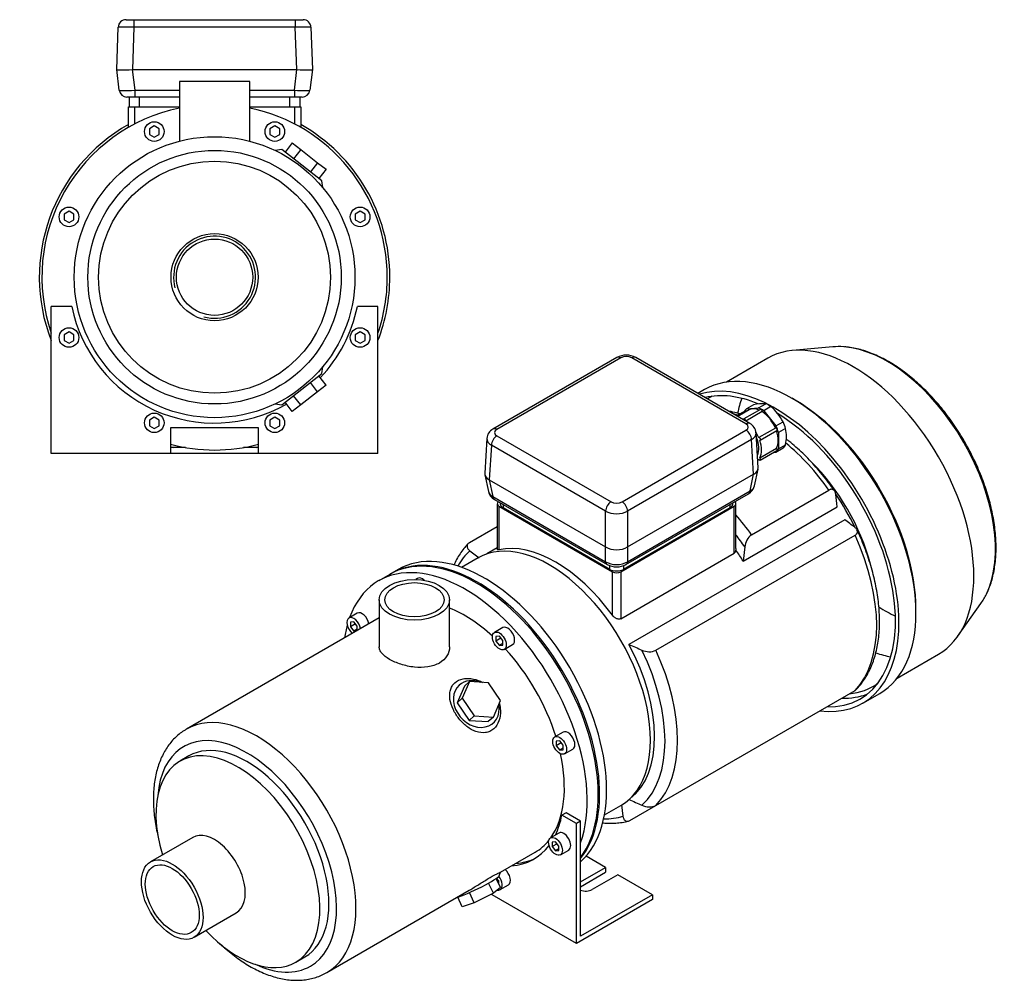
# Model space of a CAD drawing. Header units: millimetres. Extents: x 120 to 1177, y 13 to 783.
# Tile 2 of 2: x 673 to 1177, y 13 to 504. Entities that reach past the tile are written whole.
import ezdxf

# ---------------------------------------------------------------- set-up
doc = ezdxf.new("R2010")
doc.units = ezdxf.units.MM
for name, color, linetype in [('BASETTA_MEC_80-9', 7, 'Continuous'), ('CARCASSA_MEC_90', 7, 'Continuous'), ('COPRIVENTOLA_MEC', 7, 'Continuous'), ('CORPO_MH_3-5_[6]', 7, 'Continuous'), ('FLANGIA_MOTORE_T', 7, 'Continuous'), ('GHIERA_PG13_5_CO', 7, 'Continuous'), ('STAFFA_3-5-9_INT', 7, 'Continuous')]:
    doc.layers.add(name, color=color, linetype=linetype)

# ---------------------------------------------------------------- blocks, each defined once
blk = doc.blocks.new('SE')
at = {"layer": 'BASETTA_MEC_80-9', "color": 7, "linetype": 'Continuous'}
for p, q in [((978.63, 331.36), (915.35, 294.82)), ((980.63, 331.16), (917.35, 294.62)), ((1044.62, 297.48), (986.28, 331.16)), ((1046.62, 297.68), (988.28, 331.36)), ((981.33, 257.68), (1044.62, 294.22)), ((1050.86, 275.07), (1049.78, 292.91)), ((912.18, 290.05), (911.11, 272.22)), ((917.35, 291.36), (975.68, 257.68)), ((1047.45, 289.43), (984.16, 252.9)), ((1048.51, 271.77), (1047.45, 289.43)), ((914.52, 286.58), (913.45, 268.91)), ((972.85, 252.9), (914.52, 286.58)), ((984.16, 234.61), (1048.51, 271.77)), ((1046.73, 263.22), (1048.55, 271.79)), ((1048.98, 265.76), (1050.81, 274.36)), ((911.16, 271.5), (912.99, 262.9)), ((913.41, 268.93), (915.23, 260.37)), ((913.45, 268.91), (972.85, 234.61)), ((983.31, 225.63), (1045.92, 261.78)), ((984.12, 227.08), (1046.73, 263.22)), ((915.23, 260.37), (972.89, 227.08)), ((916.04, 258.92), (973.7, 225.63)), ((919.06, 257.18), (919.06, 256.66)), ((1037.95, 256.66), (1037.95, 257.18)), ((920.52, 256.33), (920.52, 254.62)), ((974.97, 223.18), (920.52, 254.62)), ((972.85, 234.61), (972.85, 252.9)), ((1036.49, 254.62), (982.04, 223.18)), ((984.16, 252.9), (984.16, 234.61)), ((1036.49, 254.62), (1036.49, 256.33)), ((972.89, 227.08), (972.89, 234.59)), ((984.12, 234.59), (984.12, 227.08)), ((974.97, 223.18), (974.97, 225.06)), ((982.04, 225.05), (982.04, 223.18))]:
    blk.add_line(p, q, dxfattribs=at)
for centre, radius, start, end in [((983.46, 322.38), 10.2, 61.7431, 118.2569), ((1043.93, 292.51), 5.82, 3.7215, 62.5079), ((918.1, 289.58), 5.92, 117.6954, 175.3544), ((918.91, 264.28), 6.08, 193.1842, 241.7909), ((1043.11, 267.05), 5.97, 298.0584, 347.5745), ((978.51, 234.55), 10.13, 241.6812, 298.3188)]:
    blk.add_arc(centre, radius, start, end, dxfattribs=at)
for centre, major_axis, ratio, start_param, end_param in [((983.46, 329.53), (4, 0), 0.578054, 0.786007, 2.355586), ((980.63, 327.9), (2, -3.46), 0.57735, 2.356194, 3.141593), ((986.28, 327.9), (-2, -3.46), 0.57735, 3.141593, 3.926991), ((1044.62, 294.22), (-2, -3.46), 0.57735, 3.141889, 3.926991), ((1041.79, 295.85), (-4, 0), 0.576647, 2.356803, 3.926382), ((917.35, 291.36), (2, -3.46), 0.57735, 2.356194, 3.141872), ((920.18, 292.99), (4, 0), 0.576647, 2.356803, 3.926382), ((1044.62, 290.95), (2, -3.46), 0.57735, 0.820305, 2.356194), ((1041.79, 292.58), (-8, -0.24), 0.576999, 2.339382, 3.157785), ((920.18, 289.73), (8, -0.24), 0.576999, 3.123068, 3.943803), ((917.35, 288.09), (2, 3.46), 0.57735, 0.785398, 2.321288), ((919.13, 272.46), (8.03, 0.6), 0.572756, 3.063966, 3.876802), ((1042.83, 275.32), (-8.03, 0.6), 0.572756, 2.406383, 3.219219), ((920.93, 264.01), (7.99, 0.83), 0.573109, 3.20224, 3.859822), ((1043.92, 265.24), (-2, 3.46), 0.57735, 3.141593, 3.804818), ((1041.03, 266.86), (-7.99, 0.83), 0.573109, 2.423363, 3.080945), ((918.04, 262.39), (2, 3.46), 0.57735, 2.478368, 3.141593), ((924.06, 256.66), (5, 0), 0.57735, 3.141593, 3.926991), ((975.68, 254.41), (2, 3.46), 0.57735, 0.785398, 2.321288), ((978.51, 259.32), (-4, 0), 0.578054, 0.786007, 2.355586), ((981.33, 254.41), (-2, 3.46), 0.57735, 3.961897, 5.497787), ((1032.95, 256.66), (-5, 0), 0.57735, 2.356194, 3.141593), ((978.51, 256.05), (8, 0), 0.557214, 3.9276, 5.497178), ((978.51, 238.18), (-8, 0), 0.630132, 0.792825, 2.348768), ((978.51, 230.77), (-8, 0), 0.647258, 0.792825, 2.348768), ((975.7, 229.1), (2, 3.46), 0.57735, 2.478368, 3.142409), ((981.31, 229.1), (-2, 3.46), 0.57735, 3.141767, 3.804818), ((978.51, 225.22), (5, 0), 0.57735, 3.926991, 5.497787)]:
    blk.add_ellipse(centre, major_axis=major_axis, ratio=ratio, start_param=start_param, end_param=end_param, dxfattribs=at)
for points in [[(1048.55, 271.79), (1048.53, 271.78), (1048.51, 271.77)], [(913.45, 268.91), (913.43, 268.92), (913.41, 268.93)], [(972.89, 234.59), (972.87, 234.6), (972.85, 234.61)], [(984.16, 234.61), (984.14, 234.6), (984.12, 234.59)]]:
    blk.add_open_spline(points, degree=2, dxfattribs=at)
at = {"layer": 'CARCASSA_MEC_90', "color": 7, "linetype": 'Continuous'}
for p, q in [((1047.48, 240.84), (1087.01, 263.67)), ((917.52, 256.66), (917.52, 233.22)), ((1039.49, 233.89), (1039.49, 256.66)), ((918.4, 255.43), (976.39, 221.96)), ((918.4, 255.43), (918.4, 233.22)), ((980.63, 221.96), (1038.61, 255.43)), ((1038.61, 231.45), (1038.61, 255.43)), ((1043.21, 227.38), (1091.29, 255.14)), ((1095.1, 248.54), (984.79, 184.85)), ((903.34, 236.82), (917.52, 245.01)), ((998.59, 181.82), (1100.35, 240.57)), ((903.5, 232.7), (908.21, 229.13)), ((917.52, 234.13), (912.23, 231.07)), ((980.63, 197.97), (1038.61, 231.45)), ((1044, 234.62), (1043.21, 227.38)), ((976.39, 199.74), (976.39, 221.96)), ((980.63, 221.96), (980.63, 197.97)), ((998.59, 102.62), (1100.35, 161.37)), ((981.04, 103), (981.78, 97.13)), ((984.73, 105.5), (984.91, 105.6)), ((985.26, 94.93), (998.59, 102.62))]:
    blk.add_line(p, q, dxfattribs=at)
for centre, radius, start, end in [((283.85, 156.94), 813.39, 6.93431, 7.38313), ((606.33, -401.63), 813.39, 52.61687, 53.06569), ((1052.59, 233.9), 8.62, 126.351, 175.2134), ((1037.6, 233.04), 1.89, 302.4688, 0.1836), ((1476.97, 1294.88), 1214.25, 246.08791, 246.43153), ((995.13, 189.75), 8.65, 244.8702, 293.5654), ((1476.97, 1215.68), 1214.25, 246.08791, 246.43153), ((995.13, 110.52), 8.62, 244.7866, 293.649)]:
    blk.add_arc(centre, radius, start, end, dxfattribs=at)
for centre, major_axis, start_param, end_param in [((1052.72, 228.47), (-41.5, 71.88), -0.572932, -0.536903), ((1052.72, 228.47), (-41.5, 71.88), 4.873724, 5.287195), ((1061.59, 233.59), (-35, 60.62), 4.267865, 5.160305), ((920.52, 256.66), (3, 0), 2.489579, 3.926991), ((1036.49, 256.66), (-3, 0), 2.356194, 3.793606), ((1059.47, 232.37), (-36.25, 62.79), 4.578818, 4.846309), ((1013.19, 205.65), (-41.5, 71.88), 4.873724, 5.033102), ((947.39, 167.66), (-36.25, 62.79), 4.896727, 6.098847), ((1009.71, 203.64), (-39.43, 68.3), 4.835465, 4.934401), ((1052.72, 228.47), (41.5, -71.88), 0.161335, 1.409461), ((947.48, 167.71), (-39.43, 68.3), 0.123076, 0.332793), ((1008.91, 203.18), (-36.25, 62.79), 4.764971, 4.858829), ((978.51, 223.18), (-3, 0), 0.785398, 2.356194), ((946.69, 167.25), (36.25, -62.79), 0.067278, 1.518214), ((947.48, 167.71), (39.43, -68.3), 0.123076, 1.44772), ((950.96, 169.72), (41.5, -71.88), 0.161335, 1.409461), ((947.48, 167.71), (39.43, -68.3), 5.950393, 6.160109)]:
    blk.add_ellipse(centre, major_axis=major_axis, ratio=0.57735, start_param=start_param, end_param=end_param, dxfattribs=at)
for points, knots in [([(1041.5, 302.55), (1041.24, 302.63), (1039.76, 303.07), (1037.86, 303.55), (1036.24, 303.87), (1035.82, 303.94)], [0.6863114, 0.6863114, 0.6863114, 0.6863114, 0.69668275, 0.74615204, 0.76300013, 0.76300013, 0.76300013, 0.76300013]), ([(1089.9, 263.19), (1089.8, 263.34), (1088.81, 264.79), (1086.65, 267.73), (1083.59, 271.64), (1080.37, 275.43), (1077.05, 279.04), (1073.64, 282.46), (1070.15, 285.68), (1067.32, 288.07), (1065.65, 289.39), (1065.18, 289.75)], [0, 0, 0, 0, 0.0047462, 0.0539282, 0.1031341, 0.1523669, 0.2016333, 0.2509397, 0.3002921, 0.3496952, 0.3688379, 0.3688379, 0.3688379, 0.3688379]), ([(1090.5, 261.46), (1090.43, 261.95), (1090.32, 262.39), (1090.05, 262.96), (1089.94, 263.14), (1089.7, 263.46), (1089.57, 263.59), (1089.27, 263.82), (1089.1, 263.91), (1088.74, 264.03), (1088.55, 264.06), (1088.24, 264.06), (1088.14, 264.06), (1087.92, 264.02), (1087.81, 264), (1087.48, 263.9), (1087.25, 263.8), (1087.01, 263.67)], [0, 0, 0, 0, 0.25, 0.25, 0.375, 0.375, 0.5, 0.5, 0.625, 0.625, 0.75, 0.75, 0.8125, 0.8125, 0.875, 0.875, 1, 1, 1, 1]), ([(1100.35, 240.57), (1100.58, 240.71), (1100.78, 240.85), (1101.11, 241.17), (1101.25, 241.34), (1101.46, 241.7), (1101.53, 241.88), (1101.6, 242.25), (1101.61, 242.44), (1101.56, 242.81), (1101.51, 243), (1101.36, 243.36), (1101.26, 243.54), (1101.02, 243.89), (1100.88, 244.06), (1100.55, 244.38), (1100.38, 244.54), (1100.18, 244.69)], [0, 0, 0, 0, 0.125, 0.125, 0.25, 0.25, 0.375, 0.375, 0.5, 0.5, 0.625, 0.625, 0.75, 0.75, 0.875, 0.875, 1, 1, 1, 1]), ([(1100.99, 161.89), (1101.64, 162.56), (1102.88, 163.86), (1104.75, 166.35), (1106.52, 169.16), (1108.1, 172.22), (1109.46, 175.49), (1110.6, 178.97), (1111.52, 182.65), (1112.21, 186.5), (1112.67, 190.51), (1112.89, 194.67), (1112.88, 198.95), (1112.64, 203.35), (1112.16, 207.83), (1111.47, 212.38), (1110.55, 216.99), (1109.41, 221.64), (1108.06, 226.31), (1106.5, 231), (1104.75, 235.64), (1102.99, 239.85), (1101.88, 242.21), (1101.35, 243.32)], [0, 0, 0, 0, 0.037783, 0.08491, 0.132402, 0.180296, 0.228589, 0.277239, 0.326186, 0.375357, 0.424682, 0.4741, 0.523563, 0.57303, 0.622475, 0.671886, 0.721257, 0.770586, 0.819874, 0.869126, 0.918345, 0.967538, 1, 1, 1, 1]), ([(903.34, 236.82), (903.1, 236.68), (902.91, 236.54), (902.57, 236.22), (902.43, 236.05), (902.23, 235.69), (902.16, 235.51), (902.08, 235.14), (902.08, 234.95), (902.12, 234.58), (902.17, 234.39), (902.32, 234.03), (902.42, 233.85), (902.66, 233.5), (902.81, 233.33), (903.13, 233.01), (903.31, 232.85), (903.5, 232.7)], [0, 0, 0, 0, 0.125, 0.125, 0.25, 0.25, 0.375, 0.375, 0.5, 0.5, 0.625, 0.625, 0.75, 0.75, 0.875, 0.875, 1, 1, 1, 1]), ([(902.69, 236.3), (902.04, 235.62), (900.81, 234.33), (898.93, 231.84), (897.16, 229.03), (896.02, 226.83), (895.46, 225.59), (895.38, 225.41)], [0, 0, 0, 0, 0.0377202, 0.0848563, 0.1323583, 0.1802628, 0.1884143, 0.1884143, 0.1884143, 0.1884143]), ([(918.4, 233.22), (918.14, 233.16), (917.94, 233.13), (917.71, 233.12), (917.65, 233.13), (917.57, 233.15), (917.54, 233.16), (917.53, 233.2), (917.52, 233.2), (917.52, 233.21)], [0, 0, 0, 0, 0.25, 0.25, 0.375, 0.375, 0.5, 0.5, 0.5325569, 0.5325569, 0.5325569, 0.5325569]), ([(980.63, 197.97), (980.47, 197.88), (980.3, 197.82), (979.94, 197.74), (979.74, 197.73), (979.35, 197.75), (979.15, 197.79), (978.75, 197.9), (978.55, 197.98), (978.17, 198.16), (977.98, 198.27), (977.62, 198.51), (977.44, 198.64), (976.94, 199.07), (976.64, 199.39), (976.39, 199.74)], [0, 0, 0, 0, 0.125, 0.125, 0.25, 0.25, 0.375, 0.375, 0.5, 0.5, 0.625, 0.625, 0.75, 0.75, 1, 1, 1, 1]), ([(1101.02, 161.89), (1101, 161.86), (1100.97, 161.84), (1100.78, 161.66), (1100.58, 161.51), (1100.35, 161.37)], [0.8566293, 0.8566293, 0.8566293, 0.8566293, 0.875, 0.875, 1, 1, 1, 1]), ([(981.78, 97.13), (981.84, 96.64), (981.96, 96.2), (982.22, 95.63), (982.33, 95.45), (982.57, 95.13), (982.7, 95), (983, 94.77), (983.17, 94.68), (983.53, 94.56), (983.72, 94.53), (984.03, 94.53), (984.14, 94.53), (984.35, 94.57), (984.46, 94.59), (984.79, 94.69), (985.03, 94.79), (985.26, 94.93)], [0, 0, 0, 0, 0.25, 0.25, 0.375, 0.375, 0.5, 0.5, 0.625, 0.625, 0.75, 0.75, 0.8125, 0.8125, 0.875, 0.875, 1, 1, 1, 1]), ([(971.27, 93.75), (972.11, 93.66), (974.11, 93.51), (977.23, 93.5), (980.55, 93.8), (983.04, 94.21), (984.24, 94.55), (984.49, 94.63)], [0.8097249, 0.8097249, 0.8097249, 0.8097249, 0.8444308, 0.8931142, 0.9413973, 0.9892479, 1, 1, 1, 1])]:
    blk.add_open_spline(points, degree=3, knots=knots, dxfattribs=at)
blk.add_open_spline([(1039.49, 233.89), (1039.49, 233.61), (1039.49, 233.33), (1039.49, 233.04)], degree=3, dxfattribs=at)
at = {"layer": 'COPRIVENTOLA_MEC', "color": 7, "linetype": 'Continuous'}
for p, q in [((1089.01, 336.79), (1068.45, 334.91)), ((1055.76, 330.97), (1034.63, 318.77)), ((1023.39, 314.94), (1020.06, 313.02)), ((1069.79, 309.57), (1068.17, 310.51)), ((1131.49, 200.83), (1131.49, 202.71)), ((1152.76, 188.88), (1164.67, 205.74)), ((1121.88, 167.65), (1143.01, 179.85)), ((1104.25, 154.81), (1112.94, 159.84))]:
    blk.add_line(p, q, dxfattribs=at)
for centre, major_axis, start_param, end_param in [((1099.38, 255.41), (-43.63, 75.56), 3.141593, 6.283185), ((1116.76, 265.45), (-39.15, 67.81), -0.3735, -0.260295), ((1116.76, 265.45), (-39.15, 67.81), 3.514081, 5.909686), ((1068.17, 237.39), (-44.78, 77.55), 3.141593, 6.283185), ((1059.47, 232.37), (-44.77, 77.55), 2.725859, 6.154871), ((1059.47, 232.37), (-43.52, 75.39), 5.637947, 6.116689), ((1067.25, 236.86), (-42.38, 73.4), 6.225075, 6.283185), ((1099.07, 255.23), (-42.37, 73.4), 0.453147, 0.584921), ((1069.79, 238.33), (-43.63, 75.56), 3.926991, 5.497787), ((1059.47, 232.37), (-43.52, 75.39), 2.796644, 5.477303), ((1115.33, 264.62), (-38.19, 66.15), 0.680506, 0.689743), ((1116.76, 265.45), (-39.15, 67.81), 3.401888, 3.514081), ((1115.33, 264.62), (-38.19, 66.15), -3.979219, -3.822098), ((1099.07, 255.23), (-42.37, 73.4), -3.726409, -3.594739), ((1067.25, 236.86), (-42.38, 73.4), 2.882539, 3.199703), ((1067.25, 236.86), (-43.52, 75.39), 2.796644, 3.05212)]:
    blk.add_ellipse(centre, major_axis=major_axis, ratio=0.57735, start_param=start_param, end_param=end_param, dxfattribs=at)
blk.add_open_spline([(1167.63, 210.76), (1168.14, 211.87), (1168.99, 213.77), (1170.14, 217.14), (1171.05, 220.62), (1171.73, 224.3), (1172.19, 228.14), (1172.42, 232.14), (1172.42, 236.26), (1172.2, 240.49), (1171.74, 244.82), (1171.06, 249.22), (1170.17, 253.69), (1169.05, 258.2), (1167.73, 262.74), (1166.2, 267.28), (1164.47, 271.81), (1162.55, 276.31), (1160.45, 280.77), (1158.17, 285.17), (1155.73, 289.49), (1153.13, 293.71), (1150.38, 297.81), (1147.5, 301.79), (1144.5, 305.63), (1141.38, 309.3), (1138.15, 312.8), (1134.84, 316.11), (1131.46, 319.22), (1128, 322.11), (1124.5, 324.78), (1120.96, 327.21), (1117.39, 329.39), (1113.81, 331.31), (1110.23, 332.96), (1106.67, 334.34), (1103.14, 335.44), (1099.68, 336.24), (1096.85, 336.69), (1095.39, 336.77), (1094.9, 336.8)], degree=3, knots=[0, 0, 0, 0, 0.026305, 0.052815, 0.079436, 0.106139, 0.132898, 0.15969, 0.186496, 0.213303, 0.240101, 0.266886, 0.293657, 0.320413, 0.347155, 0.373883, 0.400601, 0.427309, 0.454011, 0.480708, 0.507403, 0.534098, 0.560795, 0.587497, 0.614205, 0.640923, 0.667653, 0.694397, 0.721157, 0.747934, 0.774731, 0.801548, 0.828383, 0.855233, 0.882094, 0.908952, 0.93579, 0.962587, 0.989316, 1, 1, 1, 1], dxfattribs=at)
at = {"layer": 'CORPO_MH_3-5_[6]', "color": 7, "linetype": 'Continuous'}
for p, q in [((862.61, 220.61), (856.95, 217.35)), ((876.8, 218.55), (875.86, 218.01)), ((857.2, 207.63), (857.2, 183.63)), ((893.2, 183.63), (893.2, 207.63)), ((857.2, 198.44), (758.71, 141.57)), ((845.99, 200.77), (841.75, 198.32)), ((844.25, 196.34), (842.48, 196.18)), ((846.01, 194.14), (844.25, 196.34)), ((842.48, 196.18), (842.48, 193.83)), ((845.07, 195.32), (842.48, 193.83)), ((842.48, 193.83), (844.25, 191.63)), ((846.01, 192.65), (844.25, 191.63)), ((844.25, 191.63), (845.62, 191.75)), ((846.01, 191.98), (846.01, 194.14)), ((920.36, 193.4), (916.12, 190.95)), ((918.62, 188.98), (916.85, 188.82)), ((916.85, 188.82), (916.85, 186.46)), ((919.44, 187.95), (916.85, 186.46)), ((916.85, 186.46), (918.62, 184.26)), ((920.39, 186.78), (918.62, 188.98)), ((920.39, 184.42), (920.39, 186.78)), ((920.39, 185.28), (918.62, 184.26)), ((918.62, 184.26), (920.39, 184.42)), ((921.12, 182.29), (925.36, 184.74)), ((900.72, 163.49), (897.06, 155.09)), ((903.33, 165.84), (899.67, 157.44)), ((903.33, 165.84), (900.72, 163.49)), ((913.1, 165.2), (903.33, 165.84)), ((919.22, 156.15), (913.1, 165.2)), ((899.67, 157.44), (897.06, 155.09)), ((899.67, 157.44), (905.78, 148.4)), ((915.56, 147.75), (919.22, 156.15)), ((897.06, 155.09), (903.17, 146.04)), ((905.78, 148.4), (903.17, 146.04)), ((903.17, 146.04), (912.94, 145.4)), ((905.78, 148.4), (915.56, 147.75)), ((915.56, 147.75), (912.94, 145.4)), ((951.17, 140.04), (946.93, 137.59)), ((949.43, 135.62), (947.66, 135.46)), ((947.66, 135.46), (947.66, 133.1)), ((950.25, 134.6), (947.66, 133.1)), ((947.66, 133.1), (949.43, 130.9)), ((951.19, 133.42), (949.43, 135.62)), ((951.19, 131.92), (949.43, 130.9)), ((949.43, 130.9), (951.19, 131.06)), ((951.19, 131.06), (951.19, 133.42)), ((951.93, 128.93), (956.17, 131.38)), ((760.01, 127.89), (755.38, 125.22)), ((761.9, 86.26), (740.33, 73.8)), ((919.13, 68.49), (936.95, 78.78)), ((918.52, 66.69), (919.15, 68.49)), ((915.56, 57.77), (913.05, 62.92)), ((919.22, 60.65), (915.56, 57.77)), ((919.22, 60.65), (916.96, 65.3)), ((830.46, 17.3), (903.17, 59.28)), ((899.67, 50.91), (897.32, 55.74)), ((905.78, 52.9), (903.27, 58.07)), ((915.56, 57.77), (905.78, 52.9)), ((905.78, 52.9), (899.67, 50.91)), ((762.58, 35.27), (784.15, 47.72)), ((814.63, 22.59), (819.26, 25.27))]:
    blk.add_line(p, q, dxfattribs=at)
for centre, major_axis, ratio, start_param, end_param in [((906.74, 144.19), (44.13, -76.43), 0.57735, 0.241164, 3.141593), ((901.08, 140.92), (44.13, -76.43), 0.57735, 0.45581, 3.593987), ((879.3, 214.22), (2.5, -4.33), 0.57735, 2.083393, 3.141593), ((848.49, 196.44), (2.5, -4.33), 0.57735, 1.018715, 3.141593), ((901.08, 140.92), (35.88, -62.14), 0.57735, 2.076031, 2.512145), ((844.25, 193.99), (-2.5, 4.33), 0.57735, 0, 2.122878), ((844.25, 193.99), (-2.5, 4.33), 0.57735, 4.160308, 6.283185), ((901.08, 140.92), (44.13, -76.43), 0.57735, 3.660226, 3.763049), ((922.86, 189.07), (2.5, -4.33), 0.57735, 0, 3.141593), ((901.08, 140.92), (35.88, -62.14), 0.57735, 1.202887, 1.938706), ((906.83, 154.44), (-8.7, 9.66), 0.810411, 5.253429, 6.283185), ((906.83, 154.44), (-8.7, 9.66), 0.810411, 0, 4.056698), ((794.59, 79.44), (-35.88, 62.14), 0.57735, 3.141309, 6.283185), ((794.59, 79.44), (-35.88, 62.14), 0.57735, 0, 0.000251), ((789.64, 76.58), (32.38, -56.08), 0.57735, 0, 3.835482), ((789.64, 76.58), (29.63, -51.31), 0.57735, 0, 3.141593), ((953.67, 135.71), (2.5, -4.33), 0.57735, 0, 3.141593), ((785, 73.9), (29.62, -51.31), 0.57735, 0, 4.327423), ((901.08, 140.92), (35.88, -62.14), 0.57735, 0.25816, 1.065562), ((773.03, 66.99), (11.13, -19.27), 0.57735, 0, 3.141593), ((901.08, 140.92), (35.88, -62.14), 0.57735, 0, 0.21901), ((906.83, 61.15), (11.69, 5.69), 0.099506, 3.627919, 6.183016), ((785, 73.9), (29.62, -51.31), 0.57735, 5.097355, 6.283185), ((789.64, 76.58), (32.38, -56.08), 0.57735, 5.589296, 6.283185)]:
    blk.add_ellipse(centre, major_axis=major_axis, ratio=ratio, start_param=start_param, end_param=end_param, dxfattribs=at)
for centre, major_axis in [((875.2, 207.63), (-18, 0)), ((875.2, 207.63), (-15.15, 0)), ((918.62, 186.62), (-2.5, 4.33)), ((949.43, 133.26), (-2.5, 4.33)), ((751.46, 54.53), (11.13, -19.27)), ((751.46, 54.53), (9.74, -16.87))]:
    blk.add_ellipse(centre, major_axis=major_axis, ratio=0.57735, dxfattribs=at)
for points, knots in [([(893.2, 183.63), (893.2, 183.63), (893.2, 183.63), (893.2, 182.04), (892.73, 180.43), (890.94, 177.58), (889.6, 176.31), (887.1, 174.86), (886.17, 174.45), (884.21, 173.79), (883.17, 173.54), (879.89, 173.02), (877.56, 172.99), (874.02, 173.36), (872.86, 173.55), (870.56, 174.04), (869.42, 174.34), (867.24, 175.03), (866.21, 175.42), (864.24, 176.27), (863.31, 176.73), (860.81, 178.17), (859.46, 179.24), (858.12, 180.86), (857.77, 181.41), (857.31, 182.52), (857.2, 183.07), (857.2, 183.63), (857.2, 183.63), (857.2, 183.63)], [0.1249858, 0.1249858, 0.1249858, 0.1249858, 0.125, 0.125, 0.1875, 0.1875, 0.25, 0.25, 0.28125, 0.28125, 0.3125, 0.3125, 0.375, 0.375, 0.40625, 0.40625, 0.4375, 0.4375, 0.46875, 0.46875, 0.5, 0.5, 0.5625, 0.5625, 0.59375, 0.59375, 0.625, 0.625, 0.6251231, 0.6251231, 0.6251231, 0.6251231]), ([(915.7, 141.73), (915.09, 141.2), (914.44, 140.77), (913.04, 140.12), (912.28, 139.9), (909.94, 139.57), (908.28, 139.79), (905.86, 140.63), (905.06, 141), (903.49, 141.88), (902.74, 142.38), (900.51, 144.08), (899.16, 145.43), (896.76, 148.44), (895.75, 150.05), (894.17, 153.41), (893.63, 155.1), (893.25, 157.6), (893.2, 158.41), (893.26, 159.99), (893.37, 160.76), (893.77, 162.23), (894.06, 162.91), (894.82, 164.17), (895.3, 164.76), (896.98, 166.26), (898.47, 166.97), (900.96, 167.44), (901.85, 167.51), (903.63, 167.47), (904.53, 167.35), (907.02, 166.82), (908.57, 166.23), (910.02, 165.43)], [0, 0, 0, 0, 0.03125, 0.03125, 0.0625, 0.0625, 0.125, 0.125, 0.15625, 0.15625, 0.1875, 0.1875, 0.25, 0.25, 0.3125, 0.3125, 0.375, 0.375, 0.40625, 0.40625, 0.4375, 0.4375, 0.46875, 0.46875, 0.5, 0.5, 0.5625, 0.5625, 0.59375, 0.59375, 0.625, 0.625, 0.6792325, 0.6792325, 0.6792325, 0.6792325]), ([(918.59, 154.61), (918.91, 153.44), (919.1, 152.25), (919.22, 149.27), (918.97, 147.46), (917.82, 144.25), (916.9, 142.8), (915.7, 141.73)], [0.8346005, 0.8346005, 0.8346005, 0.8346005, 0.875, 0.875, 0.9375, 0.9375, 1, 1, 1, 1]), ([(758.72, 141.53), (758.22, 141.25), (756.98, 140.56), (754.91, 139), (752.67, 137), (750.62, 134.73), (748.76, 132.22), (747.11, 129.49), (745.66, 126.53), (744.43, 123.35), (743.43, 119.98), (742.66, 116.41), (742.12, 112.68), (741.83, 108.8), (741.77, 104.79), (741.96, 100.67), (742.38, 96.47), (743.03, 92.2), (743.7, 88.88), (744.15, 86.99), (744.25, 86.54)], [0, 0, 0, 0, 0.0104187, 0.0302872, 0.0501685, 0.0701501, 0.0903073, 0.1106963, 0.1313481, 0.1522662, 0.1734291, 0.1947961, 0.2163167, 0.2379402, 0.2596217, 0.2813256, 0.3030215, 0.324696, 0.3463424, 0.3529455, 0.3529455, 0.3529455, 0.3529455]), ([(903.16, 59.27), (903.23, 59.31), (903.3, 59.35), (904.14, 59.84), (904.92, 60.31), (906.51, 61.28), (907.33, 61.79), (908.95, 62.81), (909.75, 63.31), (911.33, 64.29), (912.12, 64.78), (914.34, 66.11), (915.67, 66.86), (917.21, 67.66), (917.65, 67.88), (918.36, 68.21), (918.63, 68.33), (919.05, 68.49), (919.16, 68.53), (919.16, 68.51)], [0.3721818, 0.3721818, 0.3721818, 0.3721818, 0.375, 0.375, 0.40625, 0.40625, 0.4375, 0.4375, 0.46875, 0.46875, 0.5, 0.5, 0.5625, 0.5625, 0.59375, 0.59375, 0.625, 0.625, 0.6619883, 0.6619883, 0.6619883, 0.6619883]), ([(775.99, 31.9), (776.98, 30.97), (779.07, 29.08), (782.33, 26.4), (785.75, 23.87), (789.22, 21.58), (792.74, 19.54), (796.28, 17.77), (799.82, 16.28), (803.37, 15.08), (806.88, 14.17), (810.36, 13.58), (813.76, 13.3), (817.08, 13.33), (820.28, 13.68), (823.36, 14.32), (826.27, 15.26), (828.69, 16.3), (829.93, 17.03), (830.43, 17.33)], [0.6498601, 0.6498601, 0.6498601, 0.6498601, 0.6695421, 0.6912194, 0.712939, 0.7347003, 0.7564984, 0.7783226, 0.8001472, 0.8219357, 0.8436425, 0.8652118, 0.8865843, 0.907707, 0.9285455, 0.9490924, 0.9693717, 0.989436, 1, 1, 1, 1])]:
    blk.add_open_spline(points, degree=3, knots=knots, dxfattribs=at)
at = {"layer": 'FLANGIA_MOTORE_T', "color": 7, "linetype": 'Continuous'}
for p, q in [((907.71, 229.04), (899.27, 224.17)), ((866.85, 223.06), (863.32, 221.02)), ((972.27, 97.73), (980.71, 102.6))]:
    blk.add_line(p, q, dxfattribs=at)
for centre, major_axis, start_param, end_param in [((910.98, 146.64), (44.12, -76.43), 0.121401, 3.141593), ((944.21, 165.82), (36.5, -63.22), 0, 3.141593), ((907.44, 144.59), (44.13, -76.43), 0.219659, 3.149605)]:
    blk.add_ellipse(centre, major_axis=major_axis, ratio=0.57735, start_param=start_param, end_param=end_param, dxfattribs=at)
at = {"layer": 'GHIERA_PG13_5_CO', "color": 7, "linetype": 'Continuous'}
for p, q in [((1048.49, 307.22), (1044.86, 305.12)), ((1051.1, 305.68), (1054.73, 307.78)), ((1044.37, 304.18), (1039.86, 301.58)), ((1046.27, 304.62), (1040.44, 301.25)), ((1052.02, 304.87), (1043.54, 299.97)), ((1052.89, 303.71), (1044.53, 298.88)), ((1044.86, 305.12), (1051.1, 305.68)), ((1057.33, 306.28), (1053.7, 304.18)), ((1053.7, 304.18), (1059.94, 296.42)), ((1059.94, 296.42), (1063.57, 298.51)), ((1059.68, 295.35), (1051.19, 290.45)), ((1051.94, 289.15), (1060.43, 294.05)), ((1064.87, 295.17), (1061.24, 293.07)), ((1061.24, 293.07), (1061.24, 284.75)), ((1061.24, 284.75), (1064.87, 286.84)), ((1051.65, 280.15), (1060.14, 285.05)), ((1051.94, 278.94), (1060.43, 283.84)), ((1059.94, 282.9), (1058.59, 282.78)), ((1063.57, 285), (1059.94, 282.9)), ((1050.63, 278.85), (1051.29, 279.23))]:
    blk.add_line(p, q, dxfattribs=at)
for centre, radius, start, end in [((1053.86, 282.33), 25.46, 88.0317, 102.1761), ((1039.7, 285.72), 27.09, 28.1909, 49.397), ((1043.86, 291.01), 21.42, 348.7901, 11.2099)]:
    blk.add_arc(centre, radius, start, end, dxfattribs=at)
for centre, major_axis, start_param, end_param in [((1056.03, 296.11), (-6.75, 11.69), 5.361505, 5.634069), ((1052.4, 294.01), (-6.75, 11.69), 0.125517, 0.31778), ((1044.75, 303.54), (0.375, -0.65), 1.807572, 3.141593), ((1052.4, 294.01), (6.13, -10.61), 2.469888, 3.141593), ((1052.4, 294.01), (-6.75, 11.69), 5.361505, 5.634069), ((1052.4, 304.22), (0.375, -0.65), 0.41713, 3.141593), ((1052.4, 294.01), (6.12, -10.61), 1.366148, 2.299044), ((1043.91, 299.32), (0.375, -0.65), 0.656535, 4.055854), ((1056.03, 296.11), (6.75, -11.69), 1.172715, 1.445279), ((1043.91, 289.11), (6.12, -10.61), 1.366148, 1.608541), ((1060.05, 294.7), (0.375, -0.65), 0, 3.141593), ((1052.4, 294.01), (6.75, -11.69), 1.172715, 1.445279), ((1052.4, 294.01), (6.13, -10.61), 0.31895, 1.251846), ((1043.91, 289.11), (5.18, -8.98), 0.321089, 1.394193), ((1051.57, 289.8), (0.375, -0.65), -0.630067, 3.248061), ((1043.91, 289.11), (6.12, -10.61), 0.31895, 1.251846), ((1056.03, 296.11), (6.75, -11.69), 0.125517, 0.398082), ((1052.4, 294.01), (6.75, -11.69), 0.125517, 0.398082), ((1060.05, 284.49), (-0.375, 0.65), 3.141593, 5.342456), ((1043.91, 289.11), (-6.13, 10.61), 3.242704, 3.346241), ((1051.57, 279.59), (-0.375, 0.65), 1.464328, 5.342456)]:
    blk.add_ellipse(centre, major_axis=major_axis, ratio=0.57735, start_param=start_param, end_param=end_param, dxfattribs=at)
at = {"layer": 'STAFFA_3-5-9_INT', "color": 7, "linetype": 'Continuous'}
for p, q in [((952.68, 98.88), (950.56, 97.66)), ((958, 93.36), (950.56, 97.66)), ((960.12, 94.58), (952.68, 98.88)), ((960.12, 94.58), (958, 93.36)), ((958, 32.12), (958, 93.36)), ((960.12, 35.8), (960.12, 94.58)), ((949.05, 88.51), (944.8, 86.06)), ((947.3, 84.09), (945.54, 83.93)), ((945.54, 83.93), (945.54, 81.57)), ((948.12, 83.07), (945.54, 81.57)), ((945.54, 81.57), (947.3, 79.37)), ((949.07, 81.89), (947.3, 84.09)), ((949.07, 79.53), (949.07, 81.89)), ((949.07, 80.39), (947.3, 79.37)), ((947.3, 79.37), (949.07, 79.53)), ((949.8, 77.4), (954.05, 79.85)), ((972.85, 70.91), (962.88, 76.66)), ((960.12, 63.56), (972.85, 70.91)), ((972.85, 70.91), (972.85, 68.46)), ((918.27, 64.1), (917.18, 65.45)), ((960.12, 61.11), (972.85, 68.46)), ((979.21, 67.23), (966.06, 59.64)), ((996.89, 57.02), (979.21, 67.23)), ((917.32, 65.28), (917.04, 65.12)), ((918.27, 62.61), (918.27, 64.1)), ((918.27, 62.61), (918.27, 62.61)), ((919, 59.61), (923.24, 62.06)), ((914.87, 57.02), (914.87, 57.42)), ((958, 32.12), (914.87, 57.02)), ((996.89, 57.02), (960.12, 35.8)), ((996.89, 57.02), (996.89, 54.58)), ((996.89, 54.58), (958, 32.12))]:
    blk.add_line(p, q, dxfattribs=at)
for centre, major_axis, start_param, end_param in [((898.96, 139.7), (-37.25, 64.52), 3.514775, 3.724263), ((951.55, 84.18), (-2.5, 4.33), 3.141593, 6.283185), ((898.96, 139.7), (-37.25, 64.52), 2.869041, 3.382098), ((901.08, 140.92), (-37.25, 64.52), 2.869041, 3.113115), ((916.5, 63.94), (2.5, -4.33), 0, 1.815566), ((920.74, 66.39), (-2.5, 4.33), 3.141593, 5.26447), ((916.5, 63.94), (2.5, -4.33), 5.830585, 6.283185), ((962.88, 61.47), (4.5, 0), 4.052757, 5.497787)]:
    blk.add_ellipse(centre, major_axis=major_axis, ratio=0.57735, start_param=start_param, end_param=end_param, dxfattribs=at)
blk.add_ellipse((947.3, 81.73), major_axis=(2.5, -4.33), ratio=0.57735, dxfattribs=at)
blk = doc.blocks.new('SE4')
at = {"layer": 'BASETTA_MEC_80-9', "color": 7, "linetype": 'Continuous'}
for p, q in [((727.83, 503.87), (731.83, 503.87)), ((731.83, 503.87), (814.33, 503.87)), ((731.83, 503.87), (731.83, 500.01)), ((814.33, 503.87), (818.32, 503.87)), ((814.33, 503.87), (814.33, 500.01)), ((723.08, 478.37), (723.83, 500.01)), ((731.83, 500.01), (731.07, 478.37)), ((814.33, 500.01), (731.83, 500.01)), ((815.08, 478.37), (814.33, 500.01)), ((822.32, 500.01), (823.08, 478.37)), ((723.08, 478.37), (723.08, 478.37)), ((724.36, 467.88), (723.08, 478.37)), ((731.02, 478.37), (732.3, 467.88)), ((731.07, 478.37), (815.08, 478.37)), ((813.85, 467.88), (815.14, 478.37)), ((823.08, 478.37), (821.79, 467.88)), ((823.08, 478.37), (823.08, 478.37)), ((732.3, 464.37), (728.33, 464.37)), ((729.58, 459.37), (729.58, 464.37)), ((732.3, 467.88), (755.08, 467.88)), ((732.3, 467.88), (732.3, 464.37)), ((755.08, 464.37), (732.3, 464.37)), ((734.58, 464.37), (734.58, 459.37)), ((791.08, 467.88), (813.85, 467.88)), ((813.85, 464.37), (791.08, 464.37)), ((811.58, 459.37), (811.58, 464.37)), ((813.85, 467.88), (813.85, 464.37)), ((817.82, 464.37), (813.85, 464.37)), ((816.58, 464.37), (816.58, 459.37))]:
    blk.add_line(p, q, dxfattribs=at)
for centre, start, end in [((727.83, 499.87), 90, 178), ((818.32, 499.87), 2, 90), ((728.33, 468.37), 187, 270), ((817.82, 468.37), 270, 353)]:
    blk.add_arc(centre, 4, start, end, dxfattribs=at)
for centre, major_axis, ratio, start_param, end_param in [((731.83, 499.87), (-8, 0.14), 0.017434, 4.713302, 6.282881), ((814.32, 499.87), (8, 0.14), 0.017434, 0.000304, 1.569883), ((731.09, 478.72), (-8.02, -0.35), 0.043312, 0.003409, 1.559352), ((815.06, 478.72), (8.02, -0.35), 0.043312, 4.723833, 6.279777), ((732.36, 468.37), (-8, -0.49), 0.060259, 0.003713, 1.559657), ((813.79, 468.37), (8, -0.49), 0.060259, 4.723529, 6.279472)]:
    blk.add_ellipse(centre, major_axis=major_axis, ratio=ratio, start_param=start_param, end_param=end_param, dxfattribs=at)
for points in [[(731.07, 478.37), (731.04, 478.37), (731.02, 478.37)], [(815.14, 478.37), (815.11, 478.37), (815.08, 478.37)]]:
    blk.add_open_spline(points, degree=2, dxfattribs=at)
at = {"layer": 'CARCASSA_MEC_90', "color": 7, "linetype": 'Continuous'}
for p, q in [((729.08, 448.87), (729.08, 459.37)), ((729.08, 459.37), (732.08, 459.37)), ((732.08, 459.37), (755.08, 459.37)), ((732.08, 459.37), (732.08, 450.52)), ((791.08, 459.37), (814.08, 459.37)), ((814.08, 450.52), (814.08, 459.37)), ((814.08, 459.37), (817.08, 459.37)), ((817.08, 459.37), (817.08, 448.87))]:
    blk.add_line(p, q, dxfattribs=at)
at = {"layer": 'COPRIVENTOLA_MEC', "color": 7, "linetype": 'Continuous'}
for start, end in [(119.4291, 201.1816), (0, 60.5709), (338.8184, 0), (255.4481, 256.294), (283.706, 284.5519)]:
    blk.add_arc((773.08, 372.37), 89.55, start, end, dxfattribs=at)
at = {"layer": 'CORPO_MH_3-5_[6]', "color": 7, "linetype": 'Continuous'}
for p, q in [((791.08, 472.37), (755.08, 472.37)), ((755.08, 472.37), (755.08, 441.83)), ((791.08, 441.84), (791.08, 472.37)), ((742.27, 449.63), (739.77, 448.18)), ((739.77, 448.18), (739.77, 445.3)), ((744.77, 448.18), (742.27, 449.63)), ((744.77, 445.3), (744.77, 448.18)), ((803.88, 449.63), (801.38, 448.18)), ((801.38, 448.18), (801.38, 445.3)), ((806.38, 448.18), (803.88, 449.63)), ((806.38, 445.3), (806.38, 448.18)), ((739.77, 445.3), (742.27, 443.85)), ((742.27, 443.85), (744.77, 445.3)), ((801.38, 445.3), (803.88, 443.85)), ((803.88, 443.85), (806.38, 445.3)), ((812.76, 440.98), (809.07, 436.25)), ((812.76, 440.98), (817.08, 437.6)), ((807.47, 437.5), (804.1, 437.09)), ((827.96, 421.5), (807.47, 437.5)), ((817.08, 437.6), (813.39, 432.88)), ((817.08, 437.6), (825.73, 430.85)), ((825.73, 430.85), (822.03, 426.12)), ((825.73, 430.85), (830.05, 427.47)), ((830.05, 427.47), (826.36, 422.75)), ((828.37, 418.11), (827.96, 421.5)), ((698.7, 406.06), (696.2, 404.62)), ((696.2, 404.62), (696.2, 401.73)), ((701.2, 404.62), (698.7, 406.06)), ((701.2, 401.73), (701.2, 404.62)), ((847.45, 406.06), (844.95, 404.62)), ((844.95, 404.62), (844.95, 401.73)), ((849.95, 404.62), (847.45, 406.06)), ((849.95, 401.73), (849.95, 404.62)), ((696.2, 401.73), (698.7, 400.29)), ((698.7, 400.29), (701.2, 401.73)), ((844.95, 401.73), (847.45, 400.29)), ((847.45, 400.29), (849.95, 401.73)), ((807.47, 307.23), (827.96, 323.24)), ((827.96, 323.24), (828.37, 326.6)), ((825.73, 313.89), (822.03, 318.61)), ((830.05, 317.26), (825.73, 313.89)), ((830.05, 317.26), (826.36, 321.99)), ((825.73, 313.89), (817.08, 307.13)), ((804.08, 307.65), (807.47, 307.23)), ((812.76, 303.76), (809.07, 308.48)), ((817.08, 307.13), (812.76, 303.76)), ((817.08, 307.13), (813.39, 311.86))]:
    blk.add_line(p, q, dxfattribs=at)
for centre, radius in [((742.27, 446.74), 5), ((803.88, 446.74), 5), ((773.08, 372.37), 71.75), ((773.08, 372.37), 64.75), ((773.08, 372.37), 59.25), ((698.7, 403.17), 5), ((847.45, 403.17), 5), ((773.08, 372.37), 22.25), ((773.08, 372.37), 19.48)]:
    blk.add_circle(centre, radius, dxfattribs=at)
for radius, start, end in [(88.25, 101.769, 198.884), (88.25, 0, 78.231), (20.95, 255, 195), (88.25, 341.116, 0), (88.25, 255.2289, 284.7711)]:
    blk.add_arc((773.08, 372.37), radius, start, end, dxfattribs=at)
at = {"layer": 'STAFFA_3-5-9_INT', "color": 7, "linetype": 'Continuous'}
for p, q in [((689.58, 282.37), (689.58, 357.37)), ((700.1, 357.37), (689.58, 357.37)), ((856.58, 357.37), (846.05, 357.37)), ((856.58, 282.37), (856.58, 357.37)), ((698.7, 344.45), (696.2, 343.01)), ((696.2, 343.01), (696.2, 340.12)), ((701.2, 343.01), (698.7, 344.45)), ((701.2, 340.12), (701.2, 343.01)), ((847.45, 344.45), (844.95, 343.01)), ((844.95, 343.01), (844.95, 340.12)), ((849.95, 343.01), (847.45, 344.45)), ((849.95, 340.12), (849.95, 343.01)), ((696.2, 340.12), (698.7, 338.68)), ((698.7, 338.68), (701.2, 340.12)), ((844.95, 340.12), (847.45, 338.68)), ((847.45, 338.68), (849.95, 340.12)), ((742.27, 300.88), (739.77, 299.44)), ((739.77, 299.44), (739.77, 296.55)), ((744.77, 299.44), (742.27, 300.88)), ((744.77, 296.55), (744.77, 299.44)), ((803.88, 300.88), (801.38, 299.44)), ((801.38, 299.44), (801.38, 296.55)), ((806.38, 299.44), (803.88, 300.88)), ((806.38, 296.55), (806.38, 299.44)), ((739.77, 296.55), (742.27, 295.11)), ((742.27, 295.11), (744.77, 296.55)), ((795.58, 295.37), (750.58, 295.37)), ((750.58, 295.37), (750.58, 282.37)), ((795.58, 282.37), (795.58, 295.37)), ((801.38, 296.55), (803.88, 295.11)), ((803.88, 295.11), (806.38, 296.55)), ((750.58, 282.37), (689.58, 282.37)), ((758.28, 285.37), (750.58, 285.37)), ((795.58, 282.37), (750.58, 282.37)), ((795.58, 285.37), (787.88, 285.37)), ((856.58, 282.37), (795.58, 282.37))]:
    blk.add_line(p, q, dxfattribs=at)
for centre in [(698.7, 341.56), (847.45, 341.56), (742.27, 298), (803.88, 298)]:
    blk.add_circle(centre, 5, dxfattribs=at)
for start, end in [(191.6155, 299.5328), (316.4672, 348.3845)]:
    blk.add_arc((773.08, 372.37), 74.5, start, end, dxfattribs=at)

msp = doc.modelspace()

# ---------------------------------------------------------------- block references
for name in ['SE4', 'SE']:
    msp.add_blockref(name, (0, 0))

doc.saveas('drawing.dxf')
